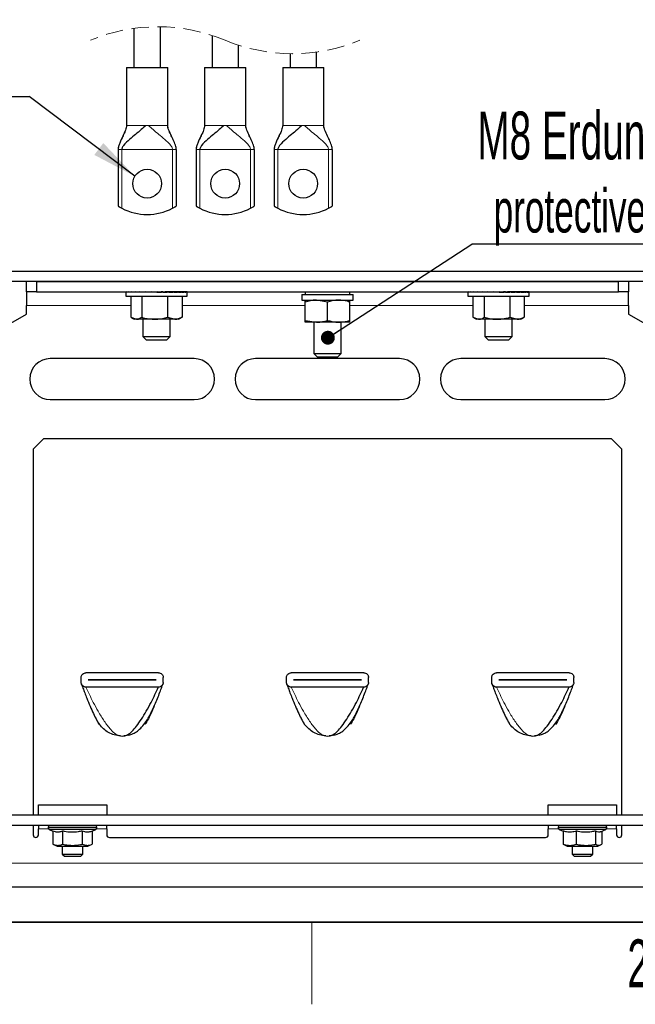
# Paper-space layout 'Blatt2' of a CAD drawing. Header units: millimetres. Extents: x 5 to 418, y 2 to 292.
# Tile 2 of 28: x 52 to 97, y 6 to 78. Entities that reach past the tile are written whole.
import ezdxf

# ---------------------------------------------------------------- set-up
doc = ezdxf.new("R2010")
doc.units = ezdxf.units.MM
doc.linetypes.add('HIDDEN', pattern=[1.905, 1.27, -0.635])
doc.layers.add('SLD-0', color=7, linetype='Continuous')
doc.styles.add('SLDTEXTSTYLE0', font='TXT', dxfattribs={"width": 0.605})
doc.dimstyles.new('SLDDIMSTYLE2', dxfattribs={"dimtxt": 0.18, "dimasz": 3.302, "dimexe": 0, "dimexo": 0.0625, "dimgap": 0, "dimtad": 0, "dimtih": 1, "dimtoh": 1, "dimdec": 0, "dimrnd": 1e-09, "dimzin": 0, "dimdsep": 46, "dimtxsty": 'Standard', "dimsah": 1, "dimcen": 0.09, "dimadec": 0, "dimazin": 0, "dimtfac": 3.302, "dimtdec": 0, "dimtofl": 0, "dimtmove": 0, "dimatfit": 3, "dimfxl": 1, "dimfrac": 2, "dimtolj": 1, "dimtzin": 0, "dimarcsym": 0})
doc.dimstyles.new('SLDDIMSTYLE3', dxfattribs={"dimtxt": 0.18, "dimasz": 1.016, "dimexe": 0, "dimexo": 0.0625, "dimgap": 0, "dimtad": 0, "dimtih": 1, "dimtoh": 1, "dimdec": 0, "dimrnd": 1e-09, "dimzin": 0, "dimdsep": 46, "dimtxsty": 'Standard', "dimblk1": 'DOT', "dimblk2": 'DOT', "dimsah": 1, "dimcen": 0.09, "dimadec": 0, "dimazin": 0, "dimtfac": 1.016, "dimtdec": 0, "dimtofl": 0, "dimtmove": 0, "dimatfit": 3, "dimldrblk": 'DOT', "dimfxl": 1, "dimfrac": 2, "dimtolj": 1, "dimtzin": 0, "dimarcsym": 0})

# ---------------------------------------------------------------- blocks, each defined once
blk = doc.blocks.new('SW_NOTE_0_7')
at = {"layer": 'SLD-0', "color": 0}
blk.add_line((-15.88, 0), (0, 0), dxfattribs=at)
at = {"layer": 'SLD-0', "color": 0, "attachment_point": 1, "style": 'SLDTEXTSTYLE0'}
for s, insert, char_height in [('Für M8', (-16.346, 9.73), 3.5), ('for M8', (-15.156, 4.064), 3.175)]:
    blk.add_mtext(s, dxfattribs=dict(at, insert=insert, char_height=char_height))
blk = doc.blocks.new('SW_NOTE_0_12')
at = {"layer": 'SLD-0', "color": 0}
blk.add_line((30.219, 0), (0, 0), dxfattribs=at)
at = {"layer": 'SLD-0', "color": 0, "attachment_point": 1, "style": 'SLDTEXTSTYLE0'}
for s, insert, char_height in [('M8 Erdung', (0.397, 9.696), 3.5), ('protective earth', (1.588, 4.031), 3.175)]:
    blk.add_mtext(s, dxfattribs=dict(at, insert=insert, char_height=char_height))
blk = doc.blocks.new('_Dot')
at = {"color": 0, "linetype": 'ByBlock', "lineweight": -2}
blk.add_line((-0.5, 0), (-1, 0), dxfattribs=at)
at = {"color": 0, "linetype": 'ByBlock', "const_width": 0.5}
blk.add_lwpolyline([(-0.25, 0, 1), (0.25, 0, 1)], format="xyb", close=True, dxfattribs=at)

psp = doc.layouts.new('Blatt2')

# ---------------------------------------------------------------- linework, layer by layer
at = {"color": 7, "linetype": 'Continuous', "lineweight": 25}
for p, q in [((60.7673, 77.3269), (60.7673, 74.4789)), ((62.6923, 74.4789), (62.6923, 77.445)), ((66.4673, 76.819), (66.4673, 74.4789)), ((68.3923, 74.4789), (68.3923, 76.1061)), ((74.0923, 74.4789), (74.0923, 75.5983)), ((72.1673, 75.4801), (72.1673, 74.4789)), ((60.2298, 74.4789), (60.2298, 70.2289)), ((60.2298, 74.4789), (63.2298, 74.4789)), ((63.2298, 70.2289), (63.2298, 74.4789)), ((65.9298, 74.4789), (65.9298, 70.2289)), ((65.9298, 74.4789), (68.9298, 74.4789)), ((68.9298, 70.2289), (68.9298, 74.4789)), ((71.6298, 74.4789), (71.6298, 70.2289)), ((71.6298, 74.4789), (74.6298, 74.4789)), ((74.6298, 70.2289), (74.6298, 74.4789)), ((59.6048, 68.4789), (59.6048, 64.34)), ((63.8548, 68.4789), (63.8548, 64.34)), ((65.3048, 68.4789), (65.3048, 64.34)), ((69.5548, 68.4789), (69.5548, 64.34)), ((71.0048, 68.4789), (71.0048, 64.34)), ((75.2548, 68.4789), (75.2548, 64.34)), ((105.3798, 59.5688), (44.4298, 59.5688)), ((105.3798, 58.8188), (44.4298, 58.8188)), ((52.9048, 58.0688), (52.9048, 58.8188)), ((53.6548, 58.8188), (53.6548, 58.0688)), ((53.6548, 58.8188), (96.1548, 58.8188)), ((96.1548, 58.0688), (96.1548, 58.8188)), ((96.9048, 58.8188), (96.9048, 58.0688)), ((53.6548, 58.0688), (52.9048, 58.0688)), ((52.9048, 58.0688), (52.9048, 57.0688)), ((53.6548, 58.0688), (96.1548, 58.0688)), ((60.1673, 58.0632), (60.1673, 57.7663)), ((60.1673, 57.7663), (62.2309, 57.7663)), ((60.1678, 58.0663), (60.1678, 58.0363)), ((60.1678, 58.0663), (60.2186, 58.066)), ((60.2019, 58.0663), (60.2019, 58.0661)), ((60.2019, 58.0663), (60.2193, 58.0662)), ((60.2197, 58.0663), (60.2197, 58.0363)), ((60.2197, 58.0663), (60.3503, 58.0654)), ((60.3207, 58.0663), (60.3207, 58.0656)), ((60.3207, 58.0663), (60.3541, 58.0661)), ((60.3555, 58.0663), (60.3555, 58.0363)), ((60.3555, 58.0663), (60.5577, 58.0648)), ((60.5195, 58.0663), (60.5195, 58.0651)), ((60.5195, 58.0663), (60.5669, 58.0659)), ((60.5341, 57.7663), (60.5341, 56.2115)), ((60.5701, 58.0663), (60.5701, 58.0363)), ((60.5701, 58.0663), (60.8326, 58.0642)), ((60.7908, 58.0663), (60.7908, 58.0645)), ((60.7908, 58.0663), (60.8333, 58.0659)), ((60.8333, 58.0663), (60.8333, 58.0642)), ((60.8333, 58.0663), (62.2827, 58.0663)), ((60.8552, 58.0663), (60.8552, 58.0363)), ((60.8552, 58.0663), (61.1632, 58.0633)), ((61.1999, 58.0663), (61.1999, 58.0363)), ((61.1999, 58.0663), (61.5342, 58.0622)), ((61.3431, 57.7663), (61.3431, 56.2115)), ((61.4048, 58.0688), (61.4048, 58.0663)), ((61.5908, 58.0663), (61.5908, 58.0363)), ((61.5908, 58.0663), (61.8331, 58.0619)), ((61.8331, 58.0619), (61.8331, 58.0537)), ((62.0131, 58.0663), (62.0131, 58.0363)), ((62.0131, 58.0663), (62.1297, 58.0619)), ((62.1297, 58.0619), (62.1297, 58.0444)), ((62.2309, 57.7663), (64.6423, 57.7663)), ((62.2827, 58.0663), (63.9763, 58.0663)), ((62.4504, 58.0663), (62.4504, 58.0363)), ((62.8859, 58.0663), (62.7427, 58.0619)), ((62.8859, 58.0663), (62.8859, 58.0363)), ((63.303, 58.0663), (63.0356, 58.0619)), ((63.2138, 57.7663), (63.2138, 56.2115)), ((63.303, 58.0663), (63.303, 58.0363)), ((63.6855, 58.0663), (63.3043, 58.0619)), ((63.4048, 58.0663), (63.4048, 58.0688)), ((63.6855, 58.0663), (63.6855, 58.0363)), ((64.0188, 58.0663), (63.6855, 58.0632)), ((63.9763, 58.0659), (63.9763, 58.0663)), ((64.0188, 58.0663), (64.0188, 58.0363)), ((64.2902, 58.0663), (64.0188, 58.0642)), ((64.2396, 58.0663), (64.0188, 58.0645)), ((64.2755, 57.7663), (64.2755, 56.2115)), ((64.2902, 58.0663), (64.2902, 58.0363)), ((64.489, 58.0663), (64.2902, 58.0649)), ((64.4542, 58.0663), (64.2902, 58.0651)), ((64.489, 58.0663), (64.489, 58.0363)), ((64.6078, 58.0663), (64.489, 58.0655)), ((64.59, 58.0663), (64.489, 58.0656)), ((64.6078, 58.0663), (64.6078, 58.0363)), ((64.6419, 58.0663), (64.6078, 58.0661)), ((64.6423, 57.7663), (64.6423, 58.0632)), ((73.0298, 57.8688), (73.0298, 57.4688)), ((73.0298, 57.8688), (76.7798, 57.8688)), ((73.2798, 58.0688), (73.2798, 57.8688)), ((76.5298, 57.8688), (76.5298, 58.0688)), ((76.7798, 57.4688), (76.7798, 57.8688)), ((85.1673, 58.0614), (85.1673, 57.7663)), ((85.1673, 57.7663), (89.6423, 57.7663)), ((85.1685, 58.0663), (85.1685, 58.0363)), ((85.1685, 58.0663), (85.2241, 58.0659)), ((85.1975, 58.0663), (85.1975, 58.0661)), ((85.1975, 58.0663), (85.2248, 58.0661)), ((85.2254, 58.0663), (85.2254, 58.0363)), ((85.2254, 58.0663), (85.3605, 58.0654)), ((85.3114, 58.0663), (85.3114, 58.0657)), ((85.3114, 58.0663), (85.3638, 58.0659)), ((85.366, 58.0663), (85.366, 58.0363)), ((85.366, 58.0663), (85.5722, 58.0648)), ((85.5057, 58.0663), (85.5057, 58.0653)), ((85.5057, 58.0663), (85.5801, 58.0657)), ((85.5326, 57.7663), (85.5326, 56.2115)), ((85.5851, 58.0663), (85.5851, 58.0363)), ((85.5851, 58.0663), (85.8507, 58.0641)), ((85.773, 58.0663), (85.773, 58.0648)), ((85.773, 58.0663), (85.8333, 58.0658)), ((85.8333, 58.0663), (85.8333, 58.0643)), ((85.8333, 58.0663), (88.9763, 58.0663)), ((85.874, 58.0663), (85.874, 58.0363)), ((85.874, 58.0663), (86.1842, 58.0633)), ((86.2218, 58.0663), (86.2218, 58.0363)), ((86.2218, 58.0663), (86.557, 58.0621)), ((86.3611, 57.7663), (86.3611, 56.2115)), ((86.4048, 58.0688), (86.4048, 58.0663)), ((86.615, 58.0663), (86.615, 58.0363)), ((86.615, 58.0663), (86.8501, 58.0619)), ((86.8501, 58.0619), (86.8501, 58.0532)), ((87.0386, 58.0663), (87.0386, 58.0363)), ((87.0386, 58.0663), (87.1476, 58.0619)), ((87.1476, 58.0619), (87.1476, 58.0438)), ((87.4763, 58.0663), (87.4763, 58.0363)), ((87.9112, 58.0663), (87.7605, 58.0619)), ((87.9112, 58.0663), (87.9112, 58.0363)), ((88.3266, 58.0663), (88.0523, 58.0619)), ((88.2334, 57.7663), (88.2334, 56.2115)), ((88.3266, 58.0663), (88.3266, 58.0363)), ((88.7067, 58.0663), (88.3266, 58.0619)), ((88.4048, 58.0663), (88.4048, 58.0688)), ((88.7067, 58.0663), (88.7067, 58.0363)), ((89.0367, 58.0663), (88.7067, 58.0633)), ((88.9763, 58.0658), (88.9763, 58.0663)), ((89.0367, 58.0663), (89.0367, 58.0363)), ((89.304, 58.0663), (89.0367, 58.0642)), ((89.2246, 58.0663), (89.0367, 58.0648)), ((89.2771, 57.7663), (89.2771, 56.2115)), ((89.304, 58.0663), (89.304, 58.0363)), ((89.4983, 58.0663), (89.304, 58.0649)), ((89.4436, 58.0663), (89.304, 58.0653)), ((89.4983, 58.0663), (89.4983, 58.0363)), ((89.6122, 58.0663), (89.4983, 58.0655)), ((89.5843, 58.0663), (89.4983, 58.0657)), ((89.6122, 58.0663), (89.6122, 58.0363)), ((89.6412, 58.0663), (89.6122, 58.0661)), ((89.6423, 57.7663), (89.6423, 58.0614)), ((96.9048, 58.0688), (96.1548, 58.0688)), ((96.9048, 57.0688), (96.9048, 58.0688)), ((52.9048, 56.4438), (52.9048, 57.0688)), ((73.0298, 57.4688), (76.7798, 57.4688)), ((73.2751, 57.3237), (73.2799, 57.4688)), ((73.2751, 55.989), (73.2751, 57.3237)), ((73.2846, 55.989), (73.2846, 57.3237)), ((74.9144, 57.3237), (74.0995, 57.4688)), ((74.9144, 55.989), (74.9144, 57.3237)), ((76.5346, 55.989), (76.5346, 57.3237)), ((96.9048, 57.0688), (96.9048, 56.4438)), ((50.0903, 54.8188), (52.9048, 56.4438)), ((60.5341, 56.2115), (60.9386, 56.0663)), ((60.5952, 56.1729), (60.7798, 56.0663)), ((63.2138, 56.2115), (63.7447, 56.0663)), ((64.0298, 56.0663), (64.2145, 56.1729)), ((64.2755, 56.2115), (64.2065, 56.1867)), ((85.5326, 56.2115), (85.9468, 56.0663)), ((85.5861, 56.1782), (85.7798, 56.0663)), ((88.2334, 56.2115), (88.7553, 56.0663)), ((89.0298, 56.0663), (89.2236, 56.1782)), ((89.2771, 56.2115), (89.2166, 56.1903)), ((96.9048, 56.4438), (99.7194, 54.8188)), ((60.9386, 56.0663), (60.7798, 56.0663)), ((62.2785, 56.0663), (60.9386, 56.0663)), ((61.4048, 56.0663), (61.4048, 54.8188)), ((63.7447, 56.0663), (62.2785, 56.0663)), ((63.4048, 54.8188), (63.4048, 56.0663)), ((64.0298, 56.0663), (63.7447, 56.0663)), ((73.2846, 55.989), (73.2799, 55.8438)), ((74.0995, 55.8438), (73.2799, 55.8438)), ((73.2846, 55.989), (74.0995, 55.8438)), ((73.9048, 55.8438), (73.9048, 53.5688)), ((75.7245, 55.8438), (74.0995, 55.8438)), ((76.5298, 55.8438), (75.7245, 55.8438)), ((75.9048, 53.5688), (75.9048, 55.8438)), ((85.9468, 56.0663), (85.7798, 56.0663)), ((87.2973, 56.0663), (85.9468, 56.0663)), ((86.4048, 56.0663), (86.4048, 54.8188)), ((88.7553, 56.0663), (87.2973, 56.0663)), ((88.4048, 54.8188), (88.4048, 56.0663)), ((89.0298, 56.0663), (88.7553, 56.0663)), ((61.4048, 54.8188), (61.6548, 54.5688)), ((61.4048, 54.8188), (63.4048, 54.8188)), ((63.1548, 54.5688), (63.4048, 54.8188)), ((86.4048, 54.8188), (86.6548, 54.5688)), ((86.4048, 54.8188), (88.4048, 54.8188)), ((88.1548, 54.5688), (88.4048, 54.8188)), ((61.6548, 54.5688), (63.1548, 54.5688)), ((86.6548, 54.5688), (88.1548, 54.5688)), ((73.9048, 53.5688), (74.1548, 53.3188)), ((73.9048, 53.5688), (75.9048, 53.5688)), ((74.1548, 53.3188), (75.6548, 53.3188)), ((75.6548, 53.3188), (75.9048, 53.5688)), ((65.1548, 53.1938), (54.6548, 53.1938)), ((80.1548, 53.1938), (69.6548, 53.1938)), ((95.1548, 53.1938), (84.6548, 53.1938)), ((54.6548, 50.1938), (65.1548, 50.1938)), ((69.6548, 50.1938), (80.1548, 50.1938)), ((84.6548, 50.1938), (95.1548, 50.1938)), ((53.4048, 46.5688), (54.1548, 47.3188)), ((95.6548, 47.3188), (54.1548, 47.3188)), ((95.6548, 47.3188), (96.4048, 46.5688)), ((53.4048, 46.5688), (53.4048, 19.8188)), ((96.4048, 19.8188), (96.4048, 46.5688)), ((62.5548, 30.2313), (57.2548, 30.2313)), ((77.5548, 30.2313), (72.2548, 30.2313)), ((92.5548, 30.2313), (87.2548, 30.2313)), ((56.9048, 29.5313), (56.9048, 29.8813)), ((57.4298, 29.7076), (62.3798, 29.7076)), ((57.4298, 29.7051), (57.4298, 29.7076)), ((62.3798, 29.7051), (57.4298, 29.7051)), ((62.3798, 29.7076), (62.3798, 29.7051)), ((62.9048, 29.5313), (62.9048, 29.8813)), ((71.9048, 29.5313), (71.9048, 29.8813)), ((72.4298, 29.7076), (77.3798, 29.7076)), ((72.4298, 29.7051), (72.4298, 29.7076)), ((77.3798, 29.7051), (72.4298, 29.7051)), ((77.3798, 29.7076), (77.3798, 29.7051)), ((77.9048, 29.5313), (77.9048, 29.8813)), ((86.9048, 29.5313), (86.9048, 29.8813)), ((87.4298, 29.7076), (92.3798, 29.7076)), ((87.4298, 29.7051), (87.4298, 29.7076)), ((92.3798, 29.7051), (87.4298, 29.7051)), ((92.3798, 29.7076), (92.3798, 29.7051)), ((92.9048, 29.5313), (92.9048, 29.8813)), ((62.5548, 29.1813), (57.2548, 29.1813)), ((77.5548, 29.1813), (72.2548, 29.1813)), ((92.5548, 29.1813), (87.2548, 29.1813)), ((61.7335, 26.7149), (61.78, 26.7942)), ((76.7335, 26.7149), (76.78, 26.7942)), ((91.7335, 26.7149), (91.78, 26.7942)), ((58.2362, 26.4565), (58.1677, 26.557)), ((61.642, 26.557), (61.5734, 26.4565)), ((61.6691, 26.6164), (61.642, 26.557)), ((73.2362, 26.4565), (73.1677, 26.557)), ((76.642, 26.557), (76.5734, 26.4565)), ((76.6691, 26.6164), (76.642, 26.557)), ((88.2362, 26.4565), (88.1677, 26.557)), ((91.642, 26.557), (91.5734, 26.4565)), ((91.6691, 26.6164), (91.642, 26.557)), ((60.3758, 25.67), (60.0343, 25.6104)), ((75.3758, 25.67), (75.0343, 25.6104)), ((90.3758, 25.67), (90.0343, 25.6104)), ((53.7798, 20.5688), (58.7798, 20.5688)), ((53.7798, 19.8188), (53.7798, 20.5688)), ((58.7798, 20.5688), (58.7798, 19.8188)), ((91.0298, 19.8188), (91.0298, 20.5688)), ((91.0298, 20.5688), (96.0298, 20.5688)), ((96.0298, 20.5688), (96.0298, 19.8188)), ((104.4048, 19.8188), (45.4048, 19.8188)), ((104.4048, 19.0688), (45.4048, 19.0688)), ((53.4048, 19.0688), (53.4048, 18.3813)), ((53.7798, 19.0688), (53.7798, 18.8188)), ((53.7798, 18.3813), (53.7798, 18.8188)), ((54.5048, 18.9438), (54.5048, 18.8985)), ((54.577, 18.7852), (54.8457, 18.6599)), ((57.7231, 18.6641), (57.9827, 18.7852)), ((58.0548, 18.8985), (58.0548, 18.9438)), ((58.7798, 18.8188), (58.7798, 19.0688)), ((58.7798, 18.8188), (58.7798, 18.3813)), ((91.0298, 19.0688), (91.0298, 18.8188)), ((91.0298, 18.3813), (91.0298, 18.8188)), ((91.7548, 18.9438), (91.7548, 18.8985)), ((91.827, 18.7852), (92.1166, 18.6501)), ((94.85, 18.6067), (95.2327, 18.7852)), ((95.3048, 18.8985), (95.3048, 18.9438)), ((96.0298, 18.8188), (96.0298, 19.0688)), ((96.0298, 18.8188), (96.0298, 18.3813)), ((96.4048, 18.3813), (96.4048, 19.0688)), ((54.8366, 18.6642), (54.8366, 17.6962)), ((55.5435, 18.6642), (55.5435, 17.6962)), ((56.9867, 18.6642), (56.9867, 17.6962)), ((57.7231, 18.6642), (57.7231, 17.6962)), ((58.9673, 18.1938), (90.8423, 18.1938)), ((92.1166, 18.6642), (92.1166, 17.6962)), ((93.0774, 18.6642), (93.0774, 17.6962)), ((94.4907, 18.6642), (94.4907, 17.6962)), ((94.943, 18.6501), (94.943, 17.6962)), ((54.8364, 17.6962), (55.1548, 17.5688)), ((55.1549, 17.5688), (57.4048, 17.5688)), ((55.5298, 17.5688), (55.5298, 16.9688)), ((57.0298, 16.9688), (57.0298, 17.5688)), ((57.4048, 17.5688), (57.7233, 17.6962)), ((92.2108, 17.6464), (92.4048, 17.5688)), ((92.4048, 17.5688), (94.6548, 17.5688)), ((92.7798, 17.5688), (92.7798, 16.9688)), ((94.2798, 16.9688), (94.2798, 17.5688)), ((94.6548, 17.5688), (94.8489, 17.6464)), ((55.5298, 16.9688), (55.6798, 16.8188)), ((55.5298, 16.9688), (55.6806, 16.9688)), ((55.6798, 16.8188), (55.8004, 16.8188)), ((55.6806, 16.9688), (57.0298, 16.9688)), ((55.8004, 16.8188), (56.8798, 16.8188)), ((56.8798, 16.8188), (57.0298, 16.9688)), ((92.7798, 16.9688), (92.9298, 16.8188)), ((92.7798, 16.9688), (93.0301, 16.9688)), ((92.9298, 16.8188), (93.13, 16.8188)), ((93.0301, 16.9688), (94.2798, 16.9688)), ((93.13, 16.8188), (94.1298, 16.8188)), ((94.1298, 16.8188), (94.2798, 16.9688)), ((105.6298, 14.5688), (44.1798, 14.5688))]:
    psp.add_line(p, q, dxfattribs=at)
at = {"color": 7, "linetype": 'Continuous', "lineweight": 18}
for p, q in [((60.2298, 70.2289), (61.6356, 70.2289)), ((61.6356, 70.2289), (61.824, 70.2289)), ((61.824, 70.2289), (63.2298, 70.2289)), ((65.9298, 70.2289), (67.3356, 70.2289)), ((67.3356, 70.2289), (67.524, 70.2289)), ((67.524, 70.2289), (68.9298, 70.2289)), ((71.6298, 70.2289), (73.0356, 70.2289)), ((73.0356, 70.2289), (73.224, 70.2289)), ((73.224, 70.2289), (74.6298, 70.2289)), ((59.6048, 68.4789), (59.8798, 68.4789)), ((59.8798, 68.4789), (59.8798, 64.1824)), ((59.8798, 68.4789), (63.5798, 68.4789)), ((63.5798, 68.4789), (63.5798, 64.1824)), ((63.5798, 68.4789), (63.8548, 68.4789)), ((65.3048, 68.4789), (65.5798, 68.4789)), ((65.5798, 68.4789), (65.5798, 64.1824)), ((65.5798, 68.4789), (69.2798, 68.4789)), ((69.2798, 68.4789), (69.2798, 64.1824)), ((69.2798, 68.4789), (69.5548, 68.4789)), ((71.0048, 68.4789), (71.2798, 68.4789)), ((71.2798, 68.4789), (71.2798, 64.1824)), ((71.2798, 68.4789), (74.9798, 68.4789)), ((74.9798, 68.4789), (74.9798, 64.1824)), ((74.9798, 68.4789), (75.2548, 68.4789)), ((52.9048, 57.0688), (60.5341, 57.0688)), ((64.2755, 57.0688), (73.2751, 57.0688)), ((76.5346, 57.0688), (85.5326, 57.0688)), ((89.2771, 57.0688), (96.9048, 57.0688)), ((53.7798, 18.8188), (54.5335, 18.8188)), ((58.0547, 18.9438), (54.5048, 18.9438)), ((54.5048, 18.8985), (58.0547, 18.8985)), ((57.9825, 18.7852), (54.577, 18.7852)), ((58.0262, 18.8188), (58.7798, 18.8188)), ((91.0298, 18.8188), (91.7835, 18.8188)), ((95.3048, 18.9438), (91.7548, 18.9438)), ((91.7548, 18.8985), (95.3048, 18.8985)), ((95.2327, 18.7852), (91.827, 18.7852)), ((95.2762, 18.8188), (96.0298, 18.8188)), ((105.6298, 16.3188), (44.1798, 16.3188))]:
    psp.add_line(p, q, dxfattribs=at)
at = {"color": 7, "linetype": 'Continuous', "lineweight": 25}
for centre in [(61.7298, 65.9789), (67.4298, 65.9789), (73.1298, 65.9789)]:
    psp.add_circle(centre, 1.05, dxfattribs=at)
at = {"color": 7, "linetype": 'HIDDEN', "lineweight": 18}
for centre, start, end in [((62.5111, 64.6576), 67.380135, 112.619865), ((72.3486, 88.2676), 247.380135, 292.619865)]:
    psp.add_arc(centre, 12.7887, start, end, dxfattribs=at)
at = {"color": 7, "linetype": 'Continuous', "lineweight": 25}
for centre, radius, start, end in [((61.7298, 67.7289), 4, 242.451808, 297.548192), ((67.4298, 67.7289), 4, 242.451808, 297.548192), ((73.1298, 67.7289), 4, 242.451806, 297.548194), ((54.6548, 51.6938), 1.5, 90, 270), ((65.1548, 51.6938), 1.5, 270, 90), ((69.6548, 51.6938), 1.5, 90, 270), ((80.1548, 51.6938), 1.5, 270, 90), ((84.6548, 51.6938), 1.5, 90, 270), ((95.1548, 51.6938), 1.5, 270, 90), ((59.9048, 27.6688), 2.0625, 266.4, 273.6), ((74.9048, 27.6688), 2.0625, 266.4, 273.6), ((89.9048, 27.6688), 2.0625, 266.4, 273.6), ((54.6298, 18.9438), 0.125, 90, 180), ((54.6298, 18.8985), 0.125, 180, 245), ((57.9298, 18.9438), 0.125, 0, 90), ((57.9298, 18.8985), 0.125, 295, 0), ((91.8798, 18.9438), 0.125, 90, 180), ((91.8798, 18.8985), 0.125, 180, 245), ((95.1798, 18.9438), 0.125, 0, 90), ((95.1798, 18.8985), 0.125, 295, 0), ((53.5923, 18.3813), 0.1875, 180, 0), ((58.9673, 18.3813), 0.1875, 180, 270), ((90.8423, 18.3813), 0.1875, 270, 0), ((96.2173, 18.3813), 0.1875, 180, 0)]:
    psp.add_arc(centre, radius, start, end, dxfattribs=at)
for centre, major_axis, ratio, start_param, end_param in [((62.4048, 58.0513), (2.2375, -0.012), 0.0681863, 3.1216091, 3.1419569), ((62.4048, 58.0513), (2.2375, 0.0182), 0.067911, 2.9243435, 3.120693), ((62.4048, 58.0513), (2.2375, 0.0476), 0.0650034, 2.727163, 2.9235125), ((62.4048, 58.0513), (2.2375, 0.0751), 0.0595838, 2.5301953, 2.7265448), ((62.4048, 58.0513), (2.2375, 0.0997), 0.0518737, 2.3335343, 2.5298838), ((62.4048, 58.0513), (2.2375, 0.1205), 0.0421828, 2.137226, 2.3335756), ((62.4048, 58.0513), (2.2375, 0.1365), 0.0308924, 1.9412624, 2.137612), ((62.4048, 58.0513), (2.2375, 0.1474), 0.0184384, 1.7455836, 1.9419331), ((62.4048, 58.0513), (2.2375, 0.1526), 0.005293, 1.5500875, 1.7464371), ((62.4048, 58.0513), (1.5715, 0.1067), 0.0080503, 4.7321901, 4.9285396), ((62.4048, 58.0513), (2.2375, 0.152), 0.0080503, 4.7321901, 4.9285396), ((62.4048, 58.0513), (2.2375, 0.1456), 0.0210924, 4.9277141, 5.1240636), ((62.4048, 58.0513), (1.5715, 0.1022), 0.0210924, 5.0221361, 5.1240636), ((62.4048, 58.0513), (2.2375, 0.1336), 0.0333432, 5.1234448, 5.3197943), ((62.4048, 58.0513), (2.2375, 0.1165), 0.0443362, 5.3194765, 5.515826), ((62.4048, 58.0513), (2.2375, 0.0949), 0.0536459, 5.515859, 5.7122085), ((62.4048, 58.0513), (2.2375, 0.0696), 0.060904, 5.7125891, 5.9089386), ((62.4048, 58.0513), (2.2375, 0.0416), 0.065818, 5.90961, 6.1059595), ((62.4048, 58.0513), (2.2375, 0.012), 0.0681863, 6.1068194, 6.3031689), ((87.4048, 58.0513), (2.2375, -0.0102), 0.0682439, 3.1099711, 3.1419031), ((87.4048, 58.0513), (2.2375, 0.0199), 0.0678119, 2.9127066, 3.1090561), ((87.4048, 58.0513), (2.2375, 0.0493), 0.0647517, 2.7155353, 2.9118849), ((87.4048, 58.0513), (2.2375, 0.0767), 0.0591899, 2.5185835, 2.7149331), ((87.4048, 58.0513), (2.2375, 0.1011), 0.0513535, 2.3219426, 2.5182921), ((87.4048, 58.0513), (2.2375, 0.1215), 0.041557, 2.1256555, 2.322005), ((87.4048, 58.0513), (2.2375, 0.1373), 0.0301855, 1.9297108, 2.1260603), ((87.4048, 58.0513), (2.2375, 0.1478), 0.0176772, 1.7340459, 1.9303954), ((87.4048, 58.0513), (2.2375, 0.1527), 0.0045064, 1.5385568, 1.7349063), ((87.4048, 58.0513), (1.5715, 0.1066), 0.008833, 4.7437219, 4.9400715), ((87.4048, 58.0513), (2.2375, 0.1518), 0.008833, 4.7437219, 4.9400715), ((87.4048, 58.0513), (2.2375, 0.145), 0.0218419, 4.9392549, 5.1356044), ((87.4048, 58.0513), (1.5715, 0.1019), 0.0218419, 5.0390378, 5.1356044), ((87.4048, 58.0513), (2.2375, 0.1327), 0.034031, 5.1350011, 5.3313506), ((87.4048, 58.0513), (2.2375, 0.1154), 0.0449361, 5.3310526, 5.5274021), ((87.4048, 58.0513), (2.2375, 0.0935), 0.0541343, 5.5274562, 5.7238058), ((87.4048, 58.0513), (2.2375, 0.068), 0.0612614, 5.7242055, 5.9205551), ((87.4048, 58.0513), (2.2375, 0.0399), 0.0660298, 5.9212408, 6.1175903), ((87.4048, 58.0513), (2.2375, 0.0102), 0.0682439, 6.1184574, 6.3148069)]:
    psp.add_ellipse(centre, major_axis=major_axis, ratio=ratio, start_param=start_param, end_param=end_param, dxfattribs=at)
for points, knots in [([(60.2345, 70.2289), (60.2109, 70.1169), (60.1539, 69.8461), (59.9387, 69.4335), (59.7555, 69.0396), (59.6485, 68.745), (59.6164, 68.6039), (59.6064, 68.5306), (59.6053, 68.4957), (59.6048, 68.4789)], [0, 0, 0, 0, 0.1828448, 0.4425344, 0.7410117, 0.881379, 0.9440921, 0.9729602, 1, 1, 1, 1]), ([(61.6356, 70.2289), (61.5255, 70.1278), (61.2806, 69.9033), (60.8725, 69.5796), (60.4304, 69.2057), (60.1029, 68.9045), (59.9413, 68.6678), (59.8916, 68.5722), (59.8835, 68.508), (59.8798, 68.4789)], [0, 0, 0, 0, 0.1787463, 0.3972529, 0.6220958, 0.8731168, 0.923097, 0.9651653, 1, 1, 1, 1]), ([(63.8548, 68.4789), (63.8543, 68.4957), (63.8519, 68.5696), (63.806, 68.7738), (63.684, 69.0815), (63.4966, 69.4744), (63.3404, 69.8035), (63.2453, 70.0645), (63.2314, 70.1782), (63.2252, 70.2289)], [0, 0, 0, 0, 0.0270276, 0.1184878, 0.3332155, 0.5570605, 0.8166569, 0.9183963, 1, 1, 1, 1]), ([(65.9345, 70.2289), (65.9109, 70.1169), (65.8539, 69.8461), (65.6387, 69.4335), (65.4555, 69.0396), (65.3485, 68.745), (65.3164, 68.6039), (65.3064, 68.5306), (65.3053, 68.4957), (65.3048, 68.4789)], [0, 0, 0, 0, 0.1828448, 0.4425343, 0.7410116, 0.8813791, 0.9440921, 0.9729602, 1, 1, 1, 1]), ([(67.3356, 70.2289), (67.2255, 70.1278), (66.9806, 69.9033), (66.5725, 69.5796), (66.1304, 69.2057), (65.8029, 68.9045), (65.6413, 68.6678), (65.5916, 68.5722), (65.5835, 68.508), (65.5798, 68.4789)], [0, 0, 0, 0, 0.1787464, 0.397253, 0.6220959, 0.8731166, 0.923097, 0.9651653, 1, 1, 1, 1]), ([(69.5548, 68.4789), (69.5543, 68.4957), (69.5519, 68.5696), (69.506, 68.7738), (69.384, 69.0815), (69.1966, 69.4744), (69.0404, 69.8035), (68.9453, 70.0645), (68.9314, 70.1782), (68.9252, 70.2289)], [0, 0, 0, 0, 0.0270275, 0.1184877, 0.3332153, 0.5570603, 0.8166569, 0.9183963, 1, 1, 1, 1]), ([(71.6345, 70.2289), (71.6109, 70.1169), (71.5539, 69.8461), (71.3387, 69.4335), (71.1555, 69.0396), (71.0485, 68.745), (71.0164, 68.6039), (71.0064, 68.5306), (71.0053, 68.4957), (71.0048, 68.4789)], [0, 0, 0, 0, 0.1828447, 0.4425344, 0.7410117, 0.881379, 0.9440921, 0.9729602, 1, 1, 1, 1]), ([(73.0356, 70.2289), (72.9255, 70.1278), (72.6806, 69.9033), (72.2725, 69.5796), (71.8304, 69.2057), (71.5029, 68.9045), (71.3413, 68.6678), (71.2916, 68.5722), (71.2835, 68.508), (71.2798, 68.4789)], [0, 0, 0, 0, 0.1787464, 0.397253, 0.6220959, 0.8731168, 0.9230971, 0.9651654, 1, 1, 1, 1]), ([(75.2548, 68.4789), (75.2543, 68.4957), (75.2519, 68.5696), (75.206, 68.7738), (75.084, 69.0815), (74.8966, 69.4744), (74.7404, 69.8035), (74.6453, 70.0645), (74.6314, 70.1782), (74.6252, 70.2289)], [0, 0, 0, 0, 0.02702755, 0.11848774, 0.33321539, 0.55706037, 0.81665692, 0.9183963, 1, 1, 1, 1]), ([(59.6048, 64.34), (59.6068, 64.3388), (59.6146, 64.3339), (59.631, 64.3237), (59.6576, 64.3073), (59.7077, 64.2774), (59.7825, 64.2341), (59.8462, 64.2003), (59.8798, 64.1824)], [0, 0, 0, 0, 0.0216941, 0.0873145, 0.1827202, 0.3175338, 0.6394024, 1, 1, 1, 1]), ([(63.5798, 64.1824), (63.6135, 64.2003), (63.6772, 64.2341), (63.7519, 64.2774), (63.802, 64.3073), (63.8287, 64.3237), (63.8451, 64.3339), (63.8529, 64.3388), (63.8548, 64.34)], [0, 0, 0, 0, 0.3605974, 0.682466, 0.8172378, 0.9126856, 0.9783034, 1, 1, 1, 1]), ([(65.3048, 64.34), (65.3068, 64.3388), (65.3146, 64.3339), (65.331, 64.3237), (65.3576, 64.3073), (65.4077, 64.2774), (65.4825, 64.2341), (65.5462, 64.2003), (65.5798, 64.1824)], [0, 0, 0, 0, 0.0216941, 0.0873145, 0.1827227, 0.3175364, 0.6394024, 1, 1, 1, 1]), ([(69.2798, 64.1824), (69.3135, 64.2003), (69.3772, 64.2341), (69.4519, 64.2774), (69.502, 64.3073), (69.5287, 64.3237), (69.5451, 64.3339), (69.5529, 64.3388), (69.5548, 64.34)], [0, 0, 0, 0, 0.3606, 0.682466, 0.8172378, 0.9126868, 0.9783047, 1, 1, 1, 1]), ([(71.0048, 64.34), (71.0068, 64.3388), (71.0146, 64.3339), (71.031, 64.3237), (71.0576, 64.3073), (71.1077, 64.2774), (71.1825, 64.2341), (71.2462, 64.2003), (71.2798, 64.1824)], [0, 0, 0, 0, 0.0216922, 0.0873132, 0.1827208, 0.3175345, 0.6394005, 1, 1, 1, 1]), ([(74.9798, 64.1824), (75.0135, 64.2003), (75.0772, 64.2341), (75.1519, 64.2774), (75.202, 64.3073), (75.2287, 64.3237), (75.2451, 64.3339), (75.2529, 64.3388), (75.2548, 64.34)], [0, 0, 0, 0, 0.3605989, 0.6824653, 0.8172372, 0.9126868, 0.9783042, 1, 1, 1, 1]), ([(73.2799, 57.4688), (73.28, 57.4687), (73.2816, 57.4666), (73.2832, 57.3925), (73.2846, 57.3237)], [0, 0, 0, 0, 0.0702148, 1, 1, 1, 1]), ([(74.0995, 57.4688), (74.0802, 57.4687), (73.805, 57.4666), (73.5354, 57.3925), (73.2846, 57.3237)], [0, 0, 0, 0, 0.0702148, 1, 1, 1, 1]), ([(75.7245, 57.4688), (75.6575, 57.467), (75.3834, 57.4598), (75.1162, 57.3822), (74.9144, 57.3237)], [0, 0, 0, 0, 0.2443658, 1, 1, 1, 1]), ([(76.5346, 57.3237), (76.4747, 57.3431), (76.2108, 57.4285), (75.9366, 57.4512), (75.7245, 57.4688)], [0, 0, 0, 0, 0.2269026, 1, 1, 1, 1]), ([(76.5346, 57.3237), (76.5338, 57.3642), (76.5322, 57.4461), (76.5306, 57.4612), (76.5298, 57.4688)], [0, 0, 0, 0, 0.495458, 1, 1, 1, 1]), ([(60.9386, 56.0663), (60.9482, 56.0665), (61.0848, 56.0685), (61.2187, 56.1426), (61.3431, 56.2115)], [0, 0, 0, 0, 0.0702148, 1, 1, 1, 1]), ([(61.3431, 56.2115), (61.4116, 56.1923), (61.7163, 56.1068), (62.033, 56.084), (62.2785, 56.0663)], [0, 0, 0, 0, 0.2247011, 1, 1, 1, 1]), ([(62.2785, 56.0663), (62.3553, 56.0681), (62.6718, 56.0753), (62.9803, 56.1528), (63.2138, 56.2115)], [0, 0, 0, 0, 0.24263002, 1, 1, 1, 1]), ([(63.7447, 56.0663), (63.7573, 56.0665), (63.9365, 56.0685), (64.1122, 56.1426), (64.2755, 56.2115)], [0, 0, 0, 0, 0.0702148, 1, 1, 1, 1]), ([(85.9468, 56.0663), (85.9567, 56.0665), (86.031, 56.0678), (86.1712, 56.0995), (86.2974, 56.1739), (86.3611, 56.2115)], [0, 0, 0, 0, 0.07007691, 0.53077766, 1, 1, 1, 1]), ([(86.3611, 56.2115), (86.4766, 56.1808), (86.7086, 56.1192), (87.0232, 56.0732), (87.2205, 56.0683), (87.2973, 56.0663)], [0, 0, 0, 0, 0.37705952, 0.75760135, 1, 1, 1, 1]), ([(87.2973, 56.0663), (87.4192, 56.0711), (87.665, 56.0807), (87.977, 56.1412), (88.1649, 56.1927), (88.2334, 56.2115)], [0, 0, 0, 0, 0.3849788, 0.7756003, 1, 1, 1, 1]), ([(88.7553, 56.0663), (88.7676, 56.0665), (88.9439, 56.0685), (89.1165, 56.1426), (89.2771, 56.2115)], [0, 0, 0, 0, 0.0702148, 1, 1, 1, 1]), ([(73.2799, 55.8438), (73.2797, 55.844), (73.2781, 55.846), (73.2765, 55.9201), (73.2751, 55.989)], [0, 0, 0, 0, 0.0702148, 1, 1, 1, 1]), ([(74.0995, 55.8438), (74.1188, 55.844), (74.394, 55.846), (74.6637, 55.9201), (74.9144, 55.989)], [0, 0, 0, 0, 0.0702148, 1, 1, 1, 1]), ([(74.9144, 55.989), (75.1162, 55.9304), (75.3834, 55.8529), (75.6575, 55.8456), (75.7245, 55.8438)], [0, 0, 0, 0, 0.75563417, 1, 1, 1, 1]), ([(75.7245, 55.8438), (75.9366, 55.8614), (76.2108, 55.8841), (76.4747, 55.9696), (76.5346, 55.989)], [0, 0, 0, 0, 0.7730974, 1, 1, 1, 1]), ([(76.5298, 55.8438), (76.5299, 55.844), (76.5308, 55.8453), (76.5324, 55.877), (76.5339, 55.9514), (76.5346, 55.989)], [0, 0, 0, 0, 0.0700769, 0.5307777, 1, 1, 1, 1]), ([(56.9048, 29.8813), (56.9072, 29.9117), (56.912, 29.9723), (56.9508, 30.0637), (57.0234, 30.1543), (57.1302, 30.219), (57.216, 30.2275), (57.2548, 30.2313)], [0, 0, 0, 0, 0.1367915, 0.272729, 0.4771299, 0.7637069, 1, 1, 1, 1]), ([(62.5548, 30.2313), (62.5985, 30.2265), (62.6948, 30.2158), (62.8039, 30.1394), (62.8713, 30.04), (62.9004, 29.9571), (62.9035, 29.9039), (62.9048, 29.8813)], [0, 0, 0, 0, 0.2664894, 0.5877782, 0.7599752, 0.8981673, 1, 1, 1, 1]), ([(71.9048, 29.8813), (71.9072, 29.9117), (71.912, 29.9723), (71.9508, 30.0637), (72.0234, 30.1543), (72.1302, 30.219), (72.216, 30.2275), (72.2548, 30.2313)], [0, 0, 0, 0, 0.1367915, 0.27272897, 0.47712994, 0.76370695, 1, 1, 1, 1]), ([(77.5548, 30.2313), (77.5985, 30.2265), (77.6948, 30.2158), (77.8039, 30.1394), (77.8713, 30.04), (77.9004, 29.9571), (77.9035, 29.9039), (77.9048, 29.8813)], [0, 0, 0, 0, 0.2664894, 0.5877782, 0.7599752, 0.8981673, 1, 1, 1, 1]), ([(86.9048, 29.8813), (86.9072, 29.9117), (86.912, 29.9723), (86.9508, 30.0637), (87.0234, 30.1543), (87.1302, 30.219), (87.216, 30.2275), (87.2548, 30.2313)], [0, 0, 0, 0, 0.1367915, 0.272729, 0.4771299, 0.7637069, 1, 1, 1, 1]), ([(92.5548, 30.2313), (92.5985, 30.2265), (92.6948, 30.2158), (92.8039, 30.1394), (92.8713, 30.04), (92.9004, 29.9571), (92.9035, 29.9039), (92.9048, 29.8813)], [0, 0, 0, 0, 0.2664894, 0.5877782, 0.7599752, 0.8981673, 1, 1, 1, 1]), ([(57.2548, 29.1813), (57.2112, 29.1862), (57.1149, 29.1968), (57.0057, 29.2733), (56.9384, 29.3727), (56.9092, 29.4555), (56.9061, 29.5087), (56.9048, 29.5313)], [0, 0, 0, 0, 0.2664894, 0.5877782, 0.7599752, 0.8981673, 1, 1, 1, 1]), ([(62.9048, 29.5313), (62.9025, 29.5009), (62.8977, 29.4403), (62.8589, 29.349), (62.7862, 29.2584), (62.6795, 29.1936), (62.5936, 29.1851), (62.5548, 29.1813)], [0, 0, 0, 0, 0.1367915, 0.272729, 0.4771299, 0.7637069, 1, 1, 1, 1]), ([(72.2548, 29.1813), (72.2112, 29.1862), (72.1149, 29.1968), (72.0057, 29.2733), (71.9384, 29.3727), (71.9092, 29.4555), (71.9061, 29.5087), (71.9048, 29.5313)], [0, 0, 0, 0, 0.2664894, 0.5877782, 0.7599752, 0.8981673, 1, 1, 1, 1]), ([(77.9048, 29.5313), (77.9025, 29.5009), (77.8977, 29.4403), (77.8589, 29.349), (77.7862, 29.2584), (77.6795, 29.1936), (77.5936, 29.1851), (77.5548, 29.1813)], [0, 0, 0, 0, 0.1367915, 0.272729, 0.4771299, 0.7637069, 1, 1, 1, 1]), ([(87.2548, 29.1813), (87.2112, 29.1862), (87.1149, 29.1968), (87.0057, 29.2733), (86.9384, 29.3727), (86.9092, 29.4555), (86.9061, 29.5087), (86.9048, 29.5313)], [0, 0, 0, 0, 0.2664894, 0.5877782, 0.7599752, 0.8981673, 1, 1, 1, 1]), ([(92.9048, 29.5313), (92.9025, 29.5009), (92.8977, 29.4403), (92.8589, 29.349), (92.7862, 29.2584), (92.6795, 29.1936), (92.5936, 29.1851), (92.5548, 29.1813)], [0, 0, 0, 0, 0.1367915, 0.272729, 0.4771299, 0.7637069, 1, 1, 1, 1]), ([(56.922, 29.4232), (56.9223, 29.4224), (56.923, 29.4205), (56.9358, 29.3847), (56.9738, 29.2795), (57.0529, 29.0642), (57.1715, 28.7495), (57.3445, 28.3056), (57.5555, 27.7928), (57.7888, 27.2628), (57.9529, 26.9435), (58.0296, 26.7942)], [0, 0, 0, 0, 0.0087195, 0.0206678, 0.0713084, 0.1438671, 0.2679231, 0.413058, 0.6205224, 0.8226597, 1, 1, 1, 1]), ([(60.0343, 25.6104), (60.132, 25.6365), (60.3459, 25.6938), (60.6482, 25.968), (60.9785, 26.3491), (61.3212, 26.8448), (61.6764, 27.4332), (62.0037, 28.0366), (62.2765, 28.5812), (62.4511, 28.9514), (62.531, 29.1276), (62.5521, 29.1752), (62.554, 29.1794), (62.5548, 29.1813)], [0, 0, 0, 0, 0.07812734, 0.17100834, 0.27802598, 0.41669762, 0.56039451, 0.71705933, 0.85197967, 0.94995538, 0.98381899, 0.99285892, 1, 1, 1, 1]), ([(60.3693, 25.6592), (60.4814, 25.6963), (60.703, 25.7695), (61.0392, 25.9771), (61.3671, 26.2671), (61.6339, 26.6207), (61.8785, 27.0287), (62.1075, 27.4844), (62.3265, 27.9767), (62.5277, 28.4667), (62.6936, 28.894), (62.8094, 29.2056), (62.868, 29.3677), (62.8835, 29.411), (62.8876, 29.4225), (62.8878, 29.423), (62.8879, 29.4233)], [0, 0, 0, 0, 0.0711865, 0.1405676, 0.2195851, 0.3207292, 0.4046368, 0.5117382, 0.6419422, 0.7494195, 0.8558061, 0.9461302, 0.9788992, 0.9911578, 0.9962849, 1, 1, 1, 1]), ([(71.922, 29.4232), (71.9223, 29.4224), (71.923, 29.4205), (71.9358, 29.3847), (71.9738, 29.2795), (72.0529, 29.0642), (72.1715, 28.7495), (72.3445, 28.3056), (72.5555, 27.7928), (72.7888, 27.2628), (72.9529, 26.9435), (73.0296, 26.7942)], [0, 0, 0, 0, 0.0087195, 0.0206678, 0.0713084, 0.1438671, 0.2679231, 0.413058, 0.6205224, 0.8226597, 1, 1, 1, 1]), ([(75.0343, 25.6104), (75.132, 25.6365), (75.3459, 25.6938), (75.6482, 25.968), (75.9785, 26.3491), (76.3212, 26.8448), (76.6764, 27.4332), (77.0037, 28.0366), (77.2765, 28.5812), (77.4511, 28.9514), (77.531, 29.1276), (77.5521, 29.1752), (77.554, 29.1794), (77.5548, 29.1813)], [0, 0, 0, 0, 0.07812734, 0.17100834, 0.27802598, 0.41669762, 0.56039451, 0.71705933, 0.85197967, 0.94995538, 0.98381899, 0.99285892, 1, 1, 1, 1]), ([(75.3693, 25.6592), (75.4814, 25.6963), (75.703, 25.7695), (76.0392, 25.9771), (76.3671, 26.2671), (76.6339, 26.6207), (76.8785, 27.0287), (77.1075, 27.4844), (77.3265, 27.9767), (77.5277, 28.4667), (77.6936, 28.894), (77.8094, 29.2056), (77.868, 29.3677), (77.8835, 29.411), (77.8876, 29.4225), (77.8878, 29.423), (77.8879, 29.4233)], [0, 0, 0, 0, 0.0711865, 0.1405676, 0.2195851, 0.3207292, 0.4046368, 0.5117382, 0.6419422, 0.7494195, 0.8558061, 0.9461302, 0.9788992, 0.9911578, 0.9962849, 1, 1, 1, 1]), ([(86.922, 29.4232), (86.9223, 29.4224), (86.923, 29.4205), (86.9358, 29.3847), (86.9738, 29.2795), (87.0529, 29.0642), (87.1715, 28.7495), (87.3445, 28.3056), (87.5555, 27.7928), (87.7888, 27.2628), (87.9529, 26.9435), (88.0296, 26.7942)], [0, 0, 0, 0, 0.0087195, 0.0206678, 0.0713084, 0.1438671, 0.2679231, 0.413058, 0.6205224, 0.8226597, 1, 1, 1, 1]), ([(90.0343, 25.6104), (90.132, 25.6365), (90.3459, 25.6938), (90.6482, 25.968), (90.9785, 26.3491), (91.3212, 26.8448), (91.6764, 27.4332), (92.0037, 28.0366), (92.2765, 28.5812), (92.4511, 28.9514), (92.531, 29.1276), (92.5521, 29.1752), (92.554, 29.1794), (92.5548, 29.1813)], [0, 0, 0, 0, 0.0781273, 0.1710083, 0.278026, 0.4166976, 0.5603945, 0.7170593, 0.8519797, 0.9499554, 0.983819, 0.9928589, 1, 1, 1, 1]), ([(90.3693, 25.6592), (90.4814, 25.6963), (90.703, 25.7695), (91.0392, 25.9771), (91.3671, 26.2671), (91.6339, 26.6207), (91.8785, 27.0287), (92.1075, 27.4844), (92.3265, 27.9767), (92.5277, 28.4667), (92.6936, 28.894), (92.8094, 29.2056), (92.868, 29.3677), (92.8835, 29.411), (92.8876, 29.4225), (92.8878, 29.423), (92.8879, 29.4233)], [0, 0, 0, 0, 0.0711865, 0.1405676, 0.2195851, 0.3207292, 0.4046368, 0.5117382, 0.6419422, 0.7494195, 0.8558061, 0.9461302, 0.9788992, 0.9911578, 0.9962849, 1, 1, 1, 1]), ([(62.253, 27.8209), (62.1955, 27.6837), (62.06, 27.3599), (61.8445, 26.8903), (61.6571, 26.5904), (61.5734, 26.4565)], [0, 0, 0, 0, 0.2894719, 0.6827317, 1, 1, 1, 1]), ([(77.253, 27.8209), (77.1955, 27.6837), (77.06, 27.3599), (76.8445, 26.8903), (76.6571, 26.5904), (76.5734, 26.4565)], [0, 0, 0, 0, 0.2894719, 0.6827317, 1, 1, 1, 1]), ([(92.253, 27.8209), (92.1955, 27.6837), (92.06, 27.3599), (91.8445, 26.8903), (91.6571, 26.5904), (91.5734, 26.4565)], [0, 0, 0, 0, 0.28947193, 0.68273172, 1, 1, 1, 1]), ([(57.9474, 26.9581), (57.9621, 26.9268), (58.0459, 26.7482), (58.1502, 26.5884), (58.2362, 26.4565)], [0, 0, 0, 0, 0.1748021, 1, 1, 1, 1]), ([(72.9474, 26.9581), (72.9621, 26.9268), (73.0459, 26.7482), (73.1502, 26.5884), (73.2362, 26.4565)], [0, 0, 0, 0, 0.1748021, 1, 1, 1, 1]), ([(87.9474, 26.9581), (87.9621, 26.9268), (88.0459, 26.7482), (88.1502, 26.5884), (88.2362, 26.4565)], [0, 0, 0, 0, 0.17480207, 1, 1, 1, 1]), ([(55.5435, 18.6642), (55.4593, 18.6303), (55.2885, 18.5616), (55.0484, 18.5752), (54.8993, 18.6378), (54.8366, 18.6642)], [0, 0, 0, 0, 0.3599158, 0.7307305, 1, 1, 1, 1]), ([(56.9867, 18.6642), (56.8843, 18.6425), (56.6229, 18.5871), (56.1865, 18.5601), (55.8064, 18.6058), (55.5932, 18.6531), (55.5435, 18.6642)], [0, 0, 0, 0, 0.2154977, 0.550113, 0.8951035, 1, 1, 1, 1]), ([(57.7231, 18.6642), (57.6355, 18.6303), (57.4576, 18.5616), (57.2074, 18.5752), (57.0521, 18.6378), (56.9867, 18.6642)], [0, 0, 0, 0, 0.3599158, 0.7307305, 1, 1, 1, 1]), ([(93.0774, 18.6642), (92.9631, 18.6303), (92.731, 18.5616), (92.4046, 18.5752), (92.2019, 18.6378), (92.1166, 18.6642)], [0, 0, 0, 0, 0.35991579, 0.73073047, 1, 1, 1, 1]), ([(94.4907, 18.6642), (94.3904, 18.6425), (94.1344, 18.5871), (93.7071, 18.5601), (93.3349, 18.6058), (93.1261, 18.6531), (93.0774, 18.6642)], [0, 0, 0, 0, 0.2154977, 0.550113, 0.8951035, 1, 1, 1, 1]), ([(94.8461, 18.6149), (94.8244, 18.6023), (94.7471, 18.5576), (94.6262, 18.5768), (94.5308, 18.6383), (94.4907, 18.6642)], [0, 0, 0, 0, 0.1845799, 0.6569705, 1, 1, 1, 1]), ([(54.8366, 17.6962), (54.9347, 17.6634), (55.1342, 17.5967), (55.373, 17.6314), (55.5085, 17.6829), (55.5435, 17.6962)], [0, 0, 0, 0, 0.418553, 0.8501562, 1, 1, 1, 1]), ([(55.5435, 17.6962), (55.6032, 17.6849), (55.8467, 17.6389), (56.2875, 17.6014), (56.7112, 17.6433), (56.9434, 17.6879), (56.9867, 17.6962)], [0, 0, 0, 0, 0.1256357, 0.5116401, 0.9088287, 1, 1, 1, 1]), ([(56.9867, 17.6962), (57.089, 17.6634), (57.2968, 17.5967), (57.5456, 17.6314), (57.6867, 17.6829), (57.7231, 17.6962)], [0, 0, 0, 0, 0.418553, 0.8501562, 1, 1, 1, 1]), ([(92.2134, 17.6528), (92.2035, 17.6541), (92.1709, 17.6585), (92.1389, 17.6807), (92.1166, 17.6962)], [0, 0, 0, 0, 0.3026951, 1, 1, 1, 1]), ([(92.1166, 17.6962), (92.2501, 17.6634), (92.5212, 17.5967), (92.8458, 17.6314), (93.03, 17.6829), (93.0774, 17.6962)], [0, 0, 0, 0, 0.418553, 0.8501562, 1, 1, 1, 1]), ([(93.0774, 17.6962), (93.136, 17.6849), (93.3743, 17.6389), (93.806, 17.6014), (94.2208, 17.6433), (94.4482, 17.6879), (94.4907, 17.6962)], [0, 0, 0, 0, 0.1256357, 0.5116401, 0.9088287, 1, 1, 1, 1]), ([(94.4907, 17.6962), (94.5535, 17.6634), (94.6811, 17.5967), (94.834, 17.6314), (94.9207, 17.6829), (94.943, 17.6962)], [0, 0, 0, 0, 0.418553, 0.8501562, 1, 1, 1, 1])]:
    psp.add_open_spline(points, degree=3, knots=knots, dxfattribs=at)
at = {"color": 7, "linetype": 'Continuous', "lineweight": 18}
for points, knots in [([(60.2298, 70.2289), (60.215, 70.1264), (60.1822, 69.8993), (60.0307, 69.5665), (59.8486, 69.1865), (59.699, 68.8696), (59.6175, 68.6207), (59.6088, 68.5233), (59.6048, 68.4789)], [0, 0, 0, 0, 0.1654876, 0.3666485, 0.5818189, 0.8435767, 0.9285893, 1, 1, 1, 1]), ([(61.824, 70.2289), (61.9342, 70.1278), (62.1791, 69.9033), (62.5871, 69.5796), (63.0293, 69.2057), (63.3568, 68.9045), (63.5184, 68.6678), (63.568, 68.5722), (63.5762, 68.508), (63.5798, 68.4789)], [0, 0, 0, 0, 0.1787463, 0.3972529, 0.6220958, 0.8731168, 0.923097, 0.9651653, 1, 1, 1, 1]), ([(63.2298, 70.2289), (63.2446, 70.1264), (63.2775, 69.8993), (63.429, 69.5665), (63.611, 69.1865), (63.7606, 68.8696), (63.8422, 68.6207), (63.8509, 68.5233), (63.8548, 68.4789)], [0, 0, 0, 0, 0.1654876, 0.3666485, 0.5818189, 0.8435768, 0.9285893, 1, 1, 1, 1]), ([(65.9298, 70.2289), (65.915, 70.1264), (65.8822, 69.8993), (65.7307, 69.5665), (65.5486, 69.1865), (65.399, 68.8696), (65.3175, 68.6207), (65.3088, 68.5233), (65.3048, 68.4789)], [0, 0, 0, 0, 0.1654876, 0.3666485, 0.5818187, 0.8435768, 0.9285893, 1, 1, 1, 1]), ([(67.524, 70.2289), (67.6342, 70.1278), (67.8791, 69.9033), (68.2871, 69.5796), (68.7293, 69.2057), (69.0568, 68.9045), (69.2184, 68.6678), (69.268, 68.5722), (69.2762, 68.508), (69.2798, 68.4789)], [0, 0, 0, 0, 0.1787464, 0.3972531, 0.6220959, 0.8731168, 0.9230971, 0.9651654, 1, 1, 1, 1]), ([(68.9298, 70.2289), (68.9446, 70.1264), (68.9775, 69.8993), (69.129, 69.5665), (69.311, 69.1865), (69.4606, 68.8696), (69.5422, 68.6207), (69.5509, 68.5233), (69.5548, 68.4789)], [0, 0, 0, 0, 0.1654877, 0.3666486, 0.5818188, 0.8435768, 0.9285893, 1, 1, 1, 1]), ([(71.6298, 70.2289), (71.615, 70.1264), (71.5822, 69.8993), (71.4307, 69.5665), (71.2486, 69.1865), (71.099, 68.8696), (71.0175, 68.6207), (71.0088, 68.5233), (71.0048, 68.4789)], [0, 0, 0, 0, 0.1654877, 0.3666485, 0.5818188, 0.8435768, 0.9285893, 1, 1, 1, 1]), ([(73.224, 70.2289), (73.3342, 70.1278), (73.5791, 69.9033), (73.9871, 69.5796), (74.4293, 69.2057), (74.7568, 68.9045), (74.9184, 68.6678), (74.968, 68.5722), (74.9762, 68.508), (74.9798, 68.4789)], [0, 0, 0, 0, 0.1787465, 0.397253, 0.6220959, 0.8731168, 0.923097, 0.9651653, 1, 1, 1, 1]), ([(74.6298, 70.2289), (74.6446, 70.1264), (74.6775, 69.8993), (74.829, 69.5665), (75.011, 69.1865), (75.1606, 68.8696), (75.2422, 68.6207), (75.2509, 68.5233), (75.2548, 68.4789)], [0, 0, 0, 0, 0.1654877, 0.3666485, 0.5818188, 0.8435767, 0.9285893, 1, 1, 1, 1]), ([(57.2548, 29.1813), (57.2554, 29.18), (57.2567, 29.1771), (57.265, 29.1583), (57.2853, 29.1131), (57.3626, 28.9428), (57.5331, 28.5814), (57.806, 28.0363), (58.1624, 27.3803), (58.5777, 26.697), (59.005, 26.1316), (59.4001, 25.7254), (59.6589, 25.6461), (59.7753, 25.6104)], [0, 0, 0, 0, 0.0059709, 0.0132261, 0.0221276, 0.0501338, 0.1481345, 0.2830893, 0.4397941, 0.6222442, 0.7924239, 0.9065862, 1, 1, 1, 1]), ([(72.2548, 29.1813), (72.2554, 29.18), (72.2567, 29.1771), (72.265, 29.1583), (72.2853, 29.1131), (72.3626, 28.9428), (72.5331, 28.5814), (72.806, 28.0363), (73.1624, 27.3803), (73.5777, 26.697), (74.005, 26.1316), (74.4001, 25.7254), (74.6589, 25.6461), (74.7753, 25.6104)], [0, 0, 0, 0, 0.0059709, 0.0132261, 0.0221276, 0.0501338, 0.1481345, 0.2830893, 0.4397941, 0.6222442, 0.7924239, 0.9065862, 1, 1, 1, 1]), ([(87.2548, 29.1813), (87.2554, 29.18), (87.2567, 29.1771), (87.265, 29.1583), (87.2853, 29.1131), (87.3626, 28.9428), (87.5331, 28.5814), (87.806, 28.0363), (88.1624, 27.3803), (88.5777, 26.697), (89.005, 26.1316), (89.4001, 25.7254), (89.6589, 25.6461), (89.7753, 25.6104)], [0, 0, 0, 0, 0.0059709, 0.0132261, 0.0221276, 0.0501338, 0.1481345, 0.2830893, 0.4397941, 0.6222442, 0.7924239, 0.9065862, 1, 1, 1, 1])]:
    psp.add_open_spline(points, degree=3, knots=knots, dxfattribs=at)
at = {"color": 7, "linetype": 'Continuous', "lineweight": 25}
for points in [[(59.7753, 25.6104), (59.625, 25.6294), (59.3242, 25.6675), (58.9042, 25.8487), (58.5262, 26.1063), (58.3329, 26.3398), (58.2362, 26.4565)], [(74.7753, 25.6104), (74.625, 25.6294), (74.3242, 25.6675), (73.9042, 25.8487), (73.5262, 26.1063), (73.3329, 26.3398), (73.2362, 26.4565)], [(89.7753, 25.6104), (89.625, 25.6294), (89.3242, 25.6675), (88.9042, 25.8487), (88.5262, 26.1063), (88.3329, 26.3398), (88.2362, 26.4565)]]:
    psp.add_open_spline(points, degree=3, dxfattribs=at)
at = {"layer": 'SLD-0', "lineweight": 35}
psp.add_line((26, 12), (408, 12), dxfattribs=at)
at = {"layer": 'SLD-0', "lineweight": 18}
psp.add_line((73.75, 6), (73.75, 12), dxfattribs=at)

# ---------------------------------------------------------------- block references
at = {"layer": 'SLD-0', "color": 7}
for name, p in [('SW_NOTE_0_7', (53.1145, 72.3587)), ('SW_NOTE_0_12', (85.4544, 61.5544))]:
    psp.add_blockref(name, p, dxfattribs=at)

# ---------------------------------------------------------------- texts
at = {"layer": 'SLD-0', "insert": (97.6027, 10.743), "char_height": 3.5, "attachment_point": 2, "style": 'SLDTEXTSTYLE0'}
psp.add_mtext('2', dxfattribs=at)

# ---------------------------------------------------------------- leaders
at = {"layer": 'SLD-0', "color": 7}
for points, dimstyle in [([(60.8298, 66.5196), (53.1145, 72.3587)], 'SLDDIMSTYLE2'), ([(74.9327, 54.7189), (85.4544, 61.5544)], 'SLDDIMSTYLE3')]:
    psp.add_leader(points, dimstyle=dimstyle, dxfattribs=at)

doc.saveas('drawing.dxf')
